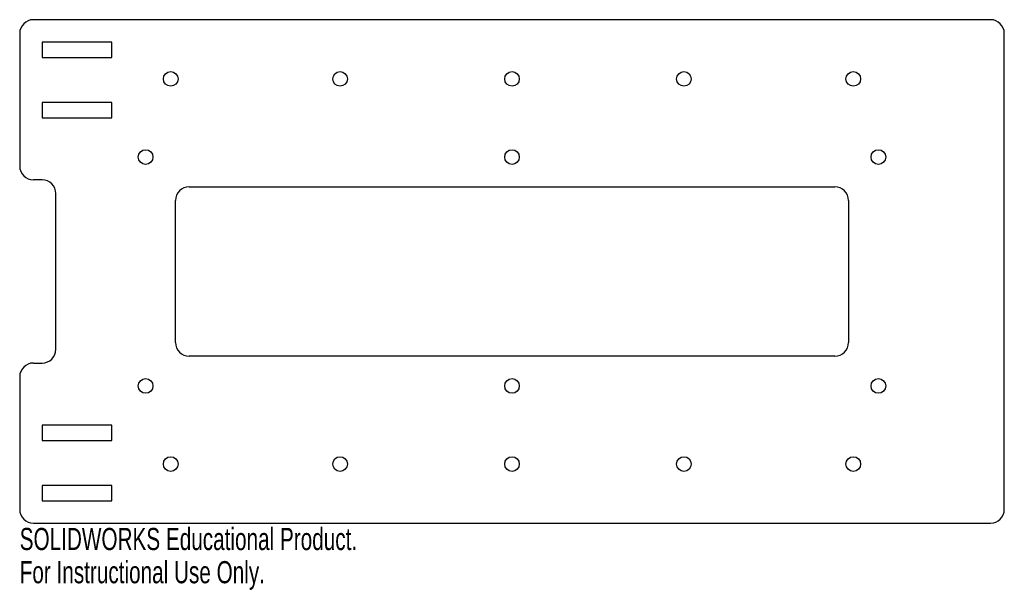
# Model space of a CAD drawing. Header units: inches. Extents: x -4.23 to 4.23, y -2.74 to 2.17.
import ezdxf

# ---------------------------------------------------------------- set-up
doc = ezdxf.new("R2010")
doc.units = ezdxf.units.IN
doc.header["$MEASUREMENT"] = 0
doc.styles.add('SLDTEXTSTYLE0', font='TXT', dxfattribs={"width": 0.7})

msp = doc.modelspace()

# ---------------------------------------------------------------- linework, layer by layer
at = {"color": 7, "linetype": 'Continuous', "lineweight": 25}
for p, q in [((4.1142, 2.1654), (-4.1142, 2.1654)), ((-4.2323, 2.0472), (-4.2323, 0.9055)), ((4.2323, -2.0472), (4.2323, 2.0472)), ((-3.4409, 1.9724), (-4.0394, 1.9724)), ((-4.0394, 1.9724), (-4.0394, 1.8396)), ((-3.4409, 1.8396), (-3.4409, 1.9724)), ((-4.0394, 1.8396), (-3.4409, 1.8396)), ((-3.4409, 1.4537), (-4.0394, 1.4537)), ((-4.0394, 1.4537), (-4.0394, 1.3209)), ((-3.4409, 1.3209), (-3.4409, 1.4537)), ((-4.0394, 1.3209), (-3.4409, 1.3209)), ((-4.0394, 0.7874), (-4.1142, 0.7874)), ((-2.7756, 0.7283), (2.7756, 0.7283)), ((-3.9213, -0.6693), (-3.9213, 0.6693)), ((-2.8937, -0.6102), (-2.8937, 0.6102)), ((2.8937, 0.6102), (2.8937, -0.6102)), ((2.7756, -0.7283), (-2.7756, -0.7283)), ((-4.1142, -0.7874), (-4.0394, -0.7874)), ((-4.2323, -0.9055), (-4.2323, -2.0472)), ((-3.4409, -1.3209), (-4.0394, -1.3209)), ((-4.0394, -1.3209), (-4.0394, -1.4537)), ((-3.4409, -1.4537), (-3.4409, -1.3209)), ((-4.0394, -1.4537), (-3.4409, -1.4537)), ((-3.4409, -1.8396), (-4.0394, -1.8396)), ((-4.0394, -1.8396), (-4.0394, -1.9724)), ((-3.4409, -1.9724), (-3.4409, -1.8396)), ((-4.0394, -1.9724), (-3.4409, -1.9724)), ((-4.1142, -2.1654), (4.1142, -2.1654))]:
    msp.add_line(p, q, dxfattribs=at)
for centre in [(-2.9342, 1.6563), (-1.4775, 1.6563), (0, 1.6563), (1.4775, 1.6563), (2.9342, 1.6563), (-3.1496, 0.9843), (0, 0.9843), (3.1496, 0.9843), (-3.1496, -0.9843), (0, -0.9843), (3.1496, -0.9843), (-2.9342, -1.6563), (-1.4775, -1.6563), (0, -1.6563), (1.4775, -1.6563), (2.9342, -1.6563)]:
    msp.add_circle(centre, 0.063, dxfattribs=at)
for centre, start, end in [((-4.1142, 2.0472), 90, 180), ((4.1142, 2.0472), 0, 90), ((-4.1142, 0.9055), 180, 270), ((-4.0394, 0.6693), 0, 90), ((-2.7756, 0.6102), 90, 180), ((2.7756, 0.6102), 0, 90), ((-4.0394, -0.6693), 270, 0), ((-2.7756, -0.6102), 180, 270), ((2.7756, -0.6102), 270, 0), ((-4.1142, -0.9055), 90, 180), ((-4.1142, -2.0472), 180, 270), ((4.1142, -2.0472), 270, 0)]:
    msp.add_arc(centre, 0.1181, start, end, dxfattribs=at)

# ---------------------------------------------------------------- texts
at = {"color": 7, "linetype": 'Continuous', "char_height": 0.1903, "attachment_point": 1, "style": 'SLDTEXTSTYLE0'}
for s, insert in [('SOLIDWORKS Educational Product.', (-4.2323, -2.2055)), ('For Instructional Use Only.', (-4.2323, -2.4909))]:
    msp.add_mtext(s, dxfattribs=dict(at, insert=insert))

doc.saveas('drawing.dxf')
